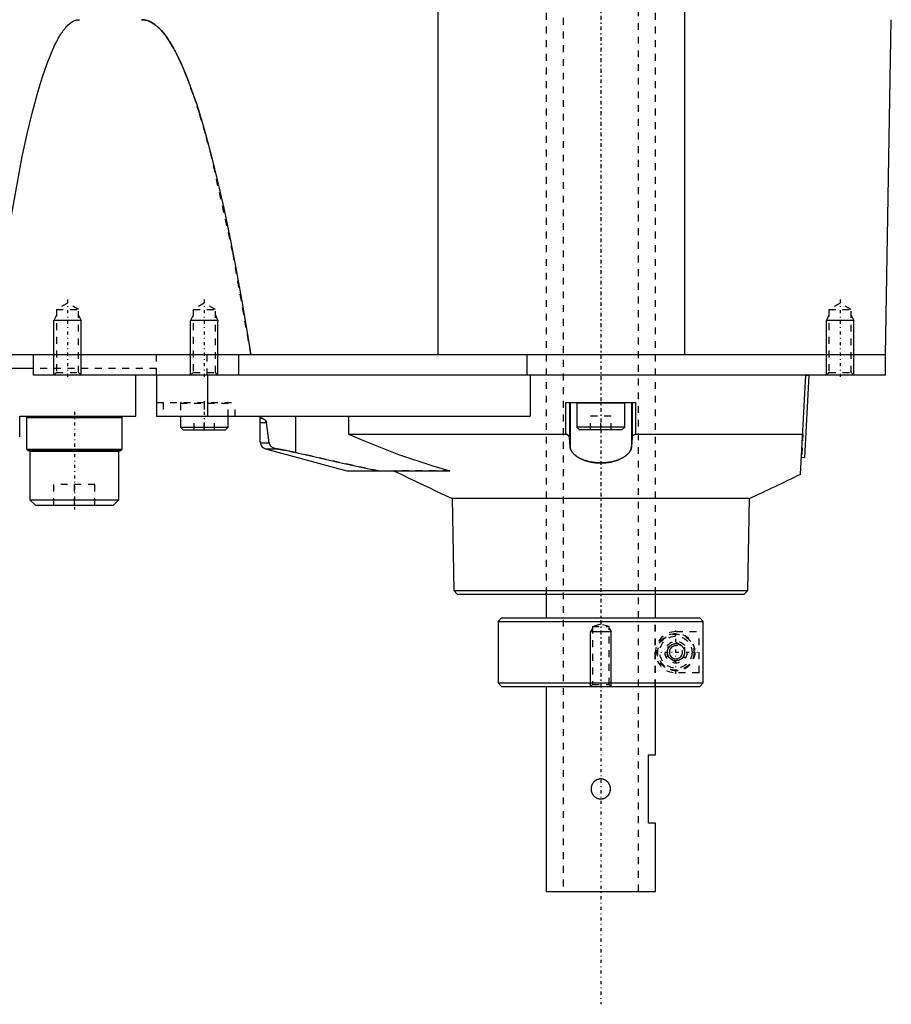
# Model space of a CAD drawing. Extents: x -140 to 392, y -58 to 428.
# Tile 5 of 7: x 265 to 392, y -58 to 85. Entities that reach past the tile are written whole.
import ezdxf

# ---------------------------------------------------------------- set-up
doc = ezdxf.new("R2010")
doc.units = 0
doc.linetypes.add('CENTER', pattern=[1.5, 0.45, -0.5, 0.05, -0.5])
doc.linetypes.add('DASHED', pattern=[2, 1, -1])
for name, color, linetype in [('AM_0', 7, 'CONTINUOUS'), ('AM_10', 7, 'CONTINUOUS'), ('AM_3', 7, 'DASHED'), ('AM_7', 7, 'CENTER')]:
    doc.layers.add(name, color=color, linetype=linetype)

msp = doc.modelspace()

# ---------------------------------------------------------------- linework, layer by layer
at = {"layer": 'AM_0', "color": 7, "linetype": 'CONTINUOUS'}
for p, q in [((326.23, 36.5), (326.23, 207.93)), ((362.3, 36.5), (362.3, 177.66)), ((391.64, 36.5), (392.5, 85.5)), ((391.64, 36.5), (169, 36.5)), ((267, 33.5), (267, 36.5)), ((297, 36.5), (297, 33.5)), ((339.22, 33.5), (339.22, 36.5)), ((391.64, 33.5), (391.64, 36.5)), ((267, 34.5), (263.7, 34.5)), ((391.64, 33.5), (267, 33.5)), ((282, 27.5), (282, 33.5)), ((285, 33.5), (285, 27.5)), ((292.45, 33.5), (292.45, 27.5)), ((339.65, 33.5), (339.65, 27.5)), ((379.24, 19.05), (380, 33.5)), ((379.87, 21.49), (380.5, 33.47)), ((380, 33.5), (380.5, 33.47)), ((383.01, 33.51), (383, 33.5)), ((344.91, 24.89), (344.91, 29.5)), ((344.91, 29.5), (355.09, 29.5)), ((345.43, 29.5), (345.43, 24.4)), ((345.5, 29.5), (345.5, 23.07)), ((346.5, 29.4), (346.5, 25.9)), ((353.5, 29.4), (346.5, 29.4)), ((353.5, 25.9), (353.5, 29.4)), ((354.5, 29.5), (354.5, 23.07)), ((354.57, 29.5), (354.57, 24.4)), ((355.09, 29.5), (355.09, 24.89)), ((265, 24.5), (265, 27.5)), ((265, 27.5), (282, 27.5)), ((266.2, 27.5), (266, 27.3)), ((280, 27.3), (279.8, 27.5)), ((285, 27.5), (339.65, 27.5)), ((288.5, 27.5), (288.5, 25.9)), ((295.5, 25.9), (295.5, 27.5)), ((300.19, 23.77), (300.19, 27.5)), ((305.34, 27.5), (305.34, 22.2)), ((313.1, 27.5), (313.1, 24.89)), ((266, 27.3), (266, 22.7)), ((266, 27.3), (280, 27.3)), ((280, 22.7), (280, 27.3)), ((300.19, 26.57), (301.1, 26.57)), ((301.47, 23.63), (301.1, 26.57)), ((288.5, 25.9), (288.9, 25.5)), ((288.5, 25.9), (295.5, 25.9)), ((288.9, 25.5), (295.1, 25.5)), ((295.1, 25.5), (295.5, 25.9)), ((313.1, 24.89), (344.91, 24.89)), ((346.5, 25.9), (346.9, 25.5)), ((353.5, 25.9), (346.5, 25.9)), ((353.1, 25.5), (346.9, 25.5)), ((353.1, 25.5), (353.5, 25.9)), ((355.09, 24.89), (379.55, 24.89)), ((300.19, 23.77), (300.2, 23.63)), ((300.2, 23.63), (301.47, 23.63)), ((345.5, 23.07), (345.43, 24.4)), ((354.57, 24.4), (354.5, 23.07)), ((266, 22.7), (266.2, 22.5)), ((266, 22.7), (280, 22.7)), ((266.2, 22.5), (279.8, 22.5)), ((266.6, 22.5), (266.5, 22.4)), ((266.5, 22.4), (266.5, 15.3)), ((266.5, 22.4), (279.5, 22.4)), ((279.5, 22.4), (279.4, 22.5)), ((279.5, 15.3), (279.5, 22.4)), ((279.8, 22.5), (280, 22.7)), ((300.94, 22.73), (312.87, 19.54)), ((300.94, 22.73), (302.63, 22.73)), ((379.37, 21.52), (379.87, 21.49)), ((312.87, 19.54), (313.13, 19.5)), ((312.87, 19.54), (317.5, 19.54)), ((313.13, 19.5), (327.92, 19.5)), ((317.5, 19.54), (317.83, 19.5)), ((266.5, 15.3), (267.3, 14.5)), ((266.5, 15.3), (279.5, 15.3)), ((267.3, 14.5), (278.7, 14.5)), ((278.7, 14.5), (279.5, 15.3)), ((328.26, 15.5), (328.49, 2)), ((328.26, 15.5), (371.74, 15.5)), ((371.51, 2), (371.74, 15.5)), ((328.49, 2), (329, 1.5)), ((328.49, 2), (371.51, 2)), ((329, 1.5), (371, 1.5)), ((342, 1.5), (342, -2)), ((358, -2), (358, 1.5)), ((371, 1.5), (371.51, 2)), ((335.5, -2), (335, -2.5)), ((335, -2.5), (335, -11.5)), ((335, -2.5), (364.98, -2.5)), ((335.5, -2), (364.48, -2)), ((364.98, -2.5), (364.48, -2)), ((364.98, -11.5), (364.98, -2.5)), ((335, -11.5), (335.5, -12)), ((335, -11.5), (364.98, -11.5)), ((364.48, -12), (364.98, -11.5)), ((335.5, -12), (364.48, -12)), ((342, -12), (342, -42)), ((358, -22), (358, -12)), ((357, -22), (358, -22)), ((357, -32), (357, -22)), ((358, -32), (357, -32)), ((358, -42), (358, -32)), ((342, -42), (358, -42))]:
    msp.add_line(p, q, dxfattribs=at)
for points in [[(262.85, 51.46, 0), (265.38, 65.48, 0), (266.11, 68.81, 0), (266.83, 71.84, 0), (267.2, 73.24, 0), (267.56, 74.56, 0), (268.28, 76.98, 0), (269.01, 79.1, 0), (269.73, 80.92, 0), (270.16, 81.84, 0), (270.28, 82.08, 0), (270.4, 82.32, 0), (270.46, 82.43, 0), (270.52, 82.55, 0), (270.64, 82.76, 0), (270.76, 82.97, 0), (270.88, 83.18, 0), (271.01, 83.37, 0), (271.13, 83.56, 0), (271.19, 83.64, 0), (271.25, 83.73, 0), (271.37, 83.9, 0), (271.49, 84.06, 0), (271.55, 84.14, 0), (271.61, 84.21, 0), (271.73, 84.35, 0), (271.85, 84.49, 0), (271.91, 84.55, 0), (271.97, 84.62, 0), (272.1, 84.73, 0), (272.22, 84.84, 0), (272.34, 84.94, 0), (272.46, 85.04, 0), (272.58, 85.12, 0), (272.64, 85.16, 0), (272.7, 85.2, 0), (272.82, 85.26, 0), (272.94, 85.32, 0), (273.06, 85.37, 0), (273.19, 85.41, 0), (273.31, 85.45, 0), (273.37, 85.46, 0), (273.43, 85.47, 0), (273.55, 85.49, 0), (273.67, 85.5, 0), (273.73, 85.5, 0)], [(282.83, 85.5, 0), (282.9, 85.5, 0), (283.05, 85.49, 0), (283.2, 85.47, 0), (283.28, 85.46, 0), (283.35, 85.45, 0), (283.5, 85.41, 0), (283.65, 85.37, 0), (283.79, 85.32, 0), (283.94, 85.26, 0), (284.09, 85.2, 0), (284.17, 85.16, 0), (284.24, 85.12, 0), (284.39, 85.04, 0), (284.54, 84.94, 0), (284.68, 84.84, 0), (284.83, 84.73, 0), (284.98, 84.62, 0), (285.06, 84.55, 0), (285.13, 84.49, 0), (285.28, 84.36, 0), (285.43, 84.21, 0), (285.5, 84.14, 0), (285.58, 84.06, 0), (285.72, 83.9, 0), (285.87, 83.73, 0), (285.95, 83.65, 0), (286.02, 83.56, 0), (286.17, 83.37, 0), (286.32, 83.18, 0), (286.47, 82.98, 0), (286.61, 82.77, 0), (286.76, 82.55, 0), (286.84, 82.43, 0), (286.91, 82.32, 0), (287.06, 82.08, 0), (287.21, 81.84, 0), (287.36, 81.59, 0), (287.5, 81.33, 0), (287.65, 81.06, 0), (287.73, 80.92, 0), (287.8, 80.78, 0), (287.95, 80.5, 0), (288.1, 80.2, 0), (288.62, 79.11, 0), (289.51, 76.99, 0), (290.39, 74.57, 0), (290.84, 73.24, 0), (291.28, 71.84, 0), (292.17, 68.82, 0), (293.06, 65.49, 0), (293.95, 61.86, 0), (294.84, 57.93, 0), (295.72, 53.69, 0), (296.17, 51.46, 0), (296.61, 49.16, 0), (297.5, 44.32, 0), (298.38, 39.18, 0), (298.83, 36.5, 0)], [(300.19, 27.11, 0), (300.19, 27.13, 0), (300.2, 27.16, 0), (300.21, 27.19, 0), (300.22, 27.2, 0), (300.23, 27.2, 0), (300.26, 27.21, 0), (300.3, 27.22, 0), (300.34, 27.22, 0), (300.39, 27.21, 0), (300.44, 27.2, 0), (300.47, 27.19, 0), (300.5, 27.18, 0), (300.57, 27.16, 0), (300.65, 27.12, 0), (300.72, 27.08, 0), (300.8, 27.03, 0), (300.84, 27, 0), (300.85, 26.99, 0), (300.87, 26.98, 0), (300.87, 26.97, 0), (300.88, 26.97, 0), (300.89, 26.96, 0), (300.9, 26.94, 0), (300.9, 26.94, 0), (300.91, 26.93, 0), (300.92, 26.92, 0), (300.93, 26.91, 0), (300.94, 26.91, 0), (300.94, 26.9, 0), (300.95, 26.89, 0), (300.96, 26.87, 0), (300.98, 26.86, 0), (300.99, 26.84, 0), (301, 26.82, 0), (301.01, 26.81, 0), (301.01, 26.8, 0), (301.03, 26.78, 0), (301.04, 26.76, 0), (301.05, 26.73, 0), (301.06, 26.72, 0), (301.06, 26.72, 0), (301.06, 26.71, 0), (301.06, 26.71, 0), (301.06, 26.71, 0), (301.06, 26.7, 0), (301.07, 26.7, 0), (301.07, 26.69, 0), (301.07, 26.69, 0), (301.07, 26.68, 0), (301.07, 26.68, 0), (301.07, 26.68, 0), (301.07, 26.67, 0), (301.08, 26.67, 0), (301.08, 26.67, 0), (301.08, 26.66, 0), (301.08, 26.66, 0), (301.08, 26.65, 0), (301.08, 26.65, 0), (301.08, 26.65, 0), (301.08, 26.64, 0), (301.09, 26.64, 0), (301.09, 26.63, 0), (301.09, 26.63, 0), (301.09, 26.62, 0), (301.09, 26.62, 0), (301.09, 26.62, 0), (301.09, 26.61, 0), (301.09, 26.61, 0), (301.09, 26.6, 0), (301.09, 26.6, 0), (301.1, 26.59, 0), (301.1, 26.59, 0), (301.1, 26.58, 0), (301.1, 26.58, 0), (301.1, 26.57, 0), (301.1, 26.57, 0)], [(313.1, 24.89, 0), (315.52, 23.86, 0), (320.43, 21.93, 0), (325.41, 20.24, 0), (327.92, 19.5, 0)], [(345.43, 24.4, 0), (345.43, 24.42, 0), (345.42, 24.45, 0), (345.42, 24.48, 0), (345.41, 24.49, 0), (345.4, 24.51, 0), (345.39, 24.54, 0), (345.37, 24.57, 0), (345.35, 24.6, 0), (345.33, 24.63, 0), (345.3, 24.66, 0), (345.29, 24.67, 0), (345.27, 24.69, 0), (345.24, 24.71, 0), (345.2, 24.74, 0), (345.17, 24.77, 0), (345.13, 24.79, 0), (345.08, 24.82, 0), (345.06, 24.83, 0), (345.03, 24.84, 0), (344.99, 24.86, 0), (344.93, 24.88, 0), (344.91, 24.89, 0)], [(355.09, 24.89, 0), (355.07, 24.88, 0), (355.01, 24.86, 0), (354.97, 24.84, 0), (354.94, 24.83, 0), (354.92, 24.82, 0), (354.88, 24.79, 0), (354.83, 24.77, 0), (354.8, 24.74, 0), (354.76, 24.71, 0), (354.73, 24.69, 0), (354.71, 24.67, 0), (354.7, 24.66, 0), (354.67, 24.63, 0), (354.65, 24.6, 0), (354.63, 24.57, 0), (354.61, 24.54, 0), (354.6, 24.51, 0), (354.59, 24.49, 0), (354.58, 24.48, 0), (354.58, 24.45, 0), (354.57, 24.42, 0), (354.57, 24.4, 0)], [(301.47, 23.63, 0), (301.47, 23.62, 0), (301.47, 23.61, 0), (301.47, 23.59, 0), (301.47, 23.59, 0), (301.47, 23.58, 0), (301.48, 23.56, 0), (301.48, 23.55, 0), (301.48, 23.54, 0), (301.49, 23.52, 0), (301.49, 23.51, 0), (301.49, 23.5, 0), (301.5, 23.5, 0), (301.5, 23.49, 0), (301.51, 23.47, 0), (301.51, 23.46, 0), (301.52, 23.45, 0), (301.52, 23.44, 0), (301.52, 23.43, 0), (301.53, 23.43, 0), (301.53, 23.41, 0), (301.54, 23.4, 0), (301.54, 23.4, 0), (301.54, 23.39, 0), (301.55, 23.38, 0), (301.56, 23.37, 0), (301.56, 23.37, 0), (301.56, 23.36, 0), (301.57, 23.35, 0), (301.57, 23.34, 0), (301.58, 23.33, 0), (301.59, 23.32, 0), (301.59, 23.31, 0), (301.6, 23.31, 0), (301.6, 23.3, 0), (301.61, 23.29, 0), (301.61, 23.28, 0), (301.64, 23.25, 0), (301.69, 23.2, 0), (301.75, 23.14, 0), (301.8, 23.09, 0), (301.84, 23.07, 0), (301.87, 23.04, 0), (301.94, 23, 0), (302.02, 22.95, 0), (302.1, 22.91, 0), (302.18, 22.87, 0), (302.28, 22.83, 0), (302.32, 22.81, 0), (302.37, 22.8, 0), (302.47, 22.77, 0), (302.58, 22.74, 0), (302.63, 22.73, 0)], [(354.5, 23.07, 0), (354.5, 23.03, 0), (354.49, 22.97, 0), (354.48, 22.91, 0), (354.47, 22.87, 0), (354.47, 22.84, 0), (354.45, 22.78, 0), (354.43, 22.71, 0), (354.41, 22.65, 0), (354.38, 22.59, 0), (354.35, 22.52, 0), (354.33, 22.49, 0), (354.32, 22.46, 0), (354.28, 22.4, 0), (354.24, 22.33, 0), (354.2, 22.27, 0), (354.15, 22.21, 0), (354.1, 22.15, 0), (354.08, 22.12, 0), (354.05, 22.09, 0), (353.99, 22.03, 0), (353.94, 21.97, 0), (353.91, 21.94, 0), (353.87, 21.91, 0), (353.81, 21.85, 0), (353.74, 21.79, 0), (353.71, 21.77, 0), (353.67, 21.74, 0), (353.6, 21.68, 0), (353.52, 21.63, 0), (353.44, 21.57, 0), (353.35, 21.52, 0), (353.27, 21.47, 0), (353.22, 21.44, 0), (353.18, 21.42, 0), (353.09, 21.37, 0), (352.99, 21.32, 0), (352.9, 21.27, 0), (352.79, 21.22, 0), (352.69, 21.18, 0), (352.64, 21.16, 0), (352.59, 21.14, 0), (352.48, 21.09, 0), (352.37, 21.05, 0), (352.25, 21.02, 0), (352.14, 20.98, 0), (352.02, 20.95, 0), (351.96, 20.93, 0), (351.9, 20.91, 0), (351.78, 20.88, 0), (351.66, 20.85, 0), (351.53, 20.83, 0), (351.4, 20.8, 0), (351.28, 20.78, 0), (351.21, 20.77, 0), (351.15, 20.76, 0), (351.01, 20.74, 0), (350.88, 20.72, 0), (350.75, 20.71, 0), (350.61, 20.7, 0), (350.48, 20.69, 0), (350.41, 20.68, 0), (350.34, 20.68, 0), (350.21, 20.67, 0), (350.07, 20.67, 0), (350, 20.67, 0), (349.93, 20.67, 0), (349.8, 20.67, 0), (349.66, 20.68, 0), (349.59, 20.68, 0), (349.52, 20.69, 0), (349.39, 20.7, 0), (349.25, 20.71, 0), (349.12, 20.72, 0), (348.99, 20.74, 0), (348.85, 20.76, 0), (348.79, 20.77, 0), (348.72, 20.78, 0), (348.6, 20.8, 0), (348.47, 20.82, 0), (348.34, 20.85, 0), (348.22, 20.88, 0), (348.1, 20.91, 0), (348.04, 20.93, 0), (347.98, 20.95, 0), (347.86, 20.98, 0), (347.75, 21.02, 0), (347.63, 21.05, 0), (347.52, 21.09, 0), (347.41, 21.14, 0), (347.36, 21.16, 0), (347.31, 21.18, 0), (347.21, 21.22, 0), (347.11, 21.27, 0), (347.01, 21.32, 0), (346.91, 21.37, 0), (346.82, 21.42, 0), (346.78, 21.44, 0), (346.73, 21.47, 0), (346.65, 21.52, 0), (346.56, 21.57, 0), (346.48, 21.63, 0), (346.4, 21.68, 0), (346.33, 21.74, 0), (346.29, 21.77, 0), (346.26, 21.79, 0), (346.19, 21.85, 0), (346.13, 21.91, 0), (346.09, 21.94, 0), (346.06, 21.97, 0), (346.01, 22.03, 0), (345.95, 22.09, 0), (345.92, 22.12, 0), (345.9, 22.15, 0), (345.85, 22.21, 0), (345.8, 22.27, 0), (345.76, 22.33, 0), (345.72, 22.4, 0), (345.68, 22.46, 0), (345.67, 22.49, 0), (345.65, 22.52, 0), (345.62, 22.59, 0), (345.59, 22.65, 0), (345.57, 22.71, 0), (345.55, 22.78, 0), (345.53, 22.84, 0), (345.53, 22.87, 0), (345.52, 22.91, 0), (345.51, 22.97, 0), (345.5, 23.03, 0), (345.5, 23.07, 0)], [(305.34, 22.2, 0), (305.26, 22.22, 0), (305.09, 22.26, 0), (304.93, 22.29, 0), (304.85, 22.31, 0), (304.77, 22.32, 0), (304.61, 22.35, 0), (304.45, 22.39, 0), (304.3, 22.42, 0), (304.14, 22.45, 0), (303.99, 22.48, 0), (303.91, 22.49, 0), (303.83, 22.51, 0), (303.69, 22.54, 0), (303.54, 22.57, 0), (303.39, 22.59, 0), (303.25, 22.62, 0), (303.11, 22.65, 0), (303.04, 22.66, 0), (302.97, 22.67, 0), (302.83, 22.7, 0), (302.7, 22.72, 0), (302.63, 22.73, 0)], [(305.34, 22.2, 0), (307.57, 21.69, 0), (311.77, 20.75, 0), (315.65, 19.91, 0), (317.5, 19.54, 0)], [(362.25, -7, 0), (362.25, -7.01, 0), (362.25, -7.02, 0), (362.25, -7.04, 0), (362.25, -7.04, 0), (362.25, -7.05, 0), (362.25, -7.07, 0), (362.25, -7.08, 0), (362.25, -7.09, 0), (362.25, -7.11, 0), (362.24, -7.12, 0), (362.24, -7.13, 0), (362.24, -7.14, 0), (362.24, -7.15, 0), (362.24, -7.17, 0), (362.24, -7.18, 0), (362.23, -7.2, 0), (362.23, -7.21, 0), (362.23, -7.22, 0), (362.23, -7.22, 0), (362.23, -7.24, 0), (362.22, -7.25, 0), (362.22, -7.26, 0), (362.22, -7.27, 0), (362.22, -7.28, 0), (362.22, -7.29, 0), (362.21, -7.3, 0), (362.21, -7.31, 0), (362.21, -7.32, 0), (362.2, -7.33, 0), (362.2, -7.35, 0), (362.2, -7.36, 0), (362.19, -7.37, 0), (362.19, -7.38, 0), (362.19, -7.39, 0), (362.18, -7.4, 0), (362.18, -7.41, 0), (362.18, -7.43, 0), (362.17, -7.44, 0), (362.17, -7.45, 0), (362.16, -7.46, 0), (362.16, -7.46, 0), (362.16, -7.48, 0), (362.15, -7.49, 0), (362.14, -7.5, 0), (362.14, -7.51, 0), (362.13, -7.53, 0), (362.13, -7.53, 0), (362.13, -7.54, 0), (362.12, -7.55, 0), (362.12, -7.56, 0), (362.11, -7.57, 0), (362.1, -7.58, 0), (362.1, -7.6, 0), (362.1, -7.6, 0), (362.09, -7.61, 0), (362.09, -7.62, 0), (362.08, -7.63, 0), (362.06, -7.67, 0), (362.04, -7.7, 0), (362.02, -7.73, 0), (361.97, -7.78, 0), (361.93, -7.83, 0), (361.89, -7.88, 0), (361.84, -7.93, 0), (361.79, -7.97, 0), (361.76, -7.99, 0), (361.74, -8.01, 0), (361.68, -8.05, 0), (361.63, -8.08, 0), (361.6, -8.1, 0), (361.57, -8.11, 0), (361.51, -8.14, 0), (361.46, -8.16, 0), (361.43, -8.17, 0), (361.4, -8.19, 0), (361.34, -8.2, 0), (361.28, -8.22, 0), (361.22, -8.23, 0), (361.15, -8.24, 0), (361.09, -8.25, 0), (361.06, -8.25, 0), (361.03, -8.25, 0), (360.97, -8.25, 0), (360.91, -8.25, 0), (360.85, -8.24, 0), (360.79, -8.23, 0), (360.72, -8.22, 0), (360.69, -8.21, 0), (360.66, -8.2, 0), (360.59, -8.18, 0), (360.53, -8.16, 0), (360.47, -8.13, 0), (360.4, -8.1, 0), (360.34, -8.06, 0), (360.31, -8.04, 0), (360.28, -8.02, 0), (360.22, -7.98, 0), (360.17, -7.93, 0), (360.11, -7.88, 0), (360.06, -7.83, 0), (360.01, -7.77, 0), (359.99, -7.73, 0), (359.98, -7.73, 0), (359.98, -7.72, 0), (359.97, -7.71, 0), (359.97, -7.7, 0), (359.96, -7.7, 0), (359.95, -7.68, 0), (359.95, -7.67, 0), (359.94, -7.66, 0), (359.93, -7.65, 0), (359.92, -7.64, 0), (359.92, -7.63, 0), (359.92, -7.62, 0), (359.91, -7.61, 0), (359.9, -7.6, 0), (359.9, -7.59, 0), (359.89, -7.58, 0), (359.88, -7.56, 0), (359.88, -7.56, 0), (359.88, -7.55, 0), (359.87, -7.54, 0), (359.86, -7.52, 0), (359.86, -7.51, 0), (359.85, -7.5, 0), (359.85, -7.48, 0), (359.84, -7.48, 0), (359.84, -7.47, 0), (359.84, -7.46, 0), (359.83, -7.44, 0), (359.83, -7.43, 0), (359.82, -7.42, 0), (359.82, -7.4, 0), (359.81, -7.39, 0), (359.81, -7.39, 0), (359.81, -7.37, 0), (359.8, -7.36, 0), (359.8, -7.34, 0), (359.79, -7.33, 0), (359.79, -7.32, 0), (359.79, -7.31, 0), (359.79, -7.3, 0), (359.78, -7.29, 0), (359.78, -7.27, 0), (359.78, -7.27, 0), (359.78, -7.26, 0), (359.77, -7.24, 0), (359.77, -7.23, 0), (359.77, -7.22, 0), (359.77, -7.21, 0), (359.77, -7.2, 0), (359.76, -7.18, 0), (359.76, -7.17, 0), (359.76, -7.15, 0), (359.76, -7.14, 0), (359.76, -7.13, 0), (359.76, -7.13, 0), (359.75, -7.11, 0), (359.75, -7.1, 0), (359.75, -7.08, 0), (359.75, -7.07, 0), (359.75, -7.05, 0), (359.75, -7.04, 0), (359.75, -7.04, 0), (359.75, -7.02, 0), (359.75, -7.01, 0), (359.75, -7, 0), (359.75, -6.99, 0), (359.75, -6.98, 0), (359.75, -6.96, 0), (359.75, -6.96, 0), (359.75, -6.95, 0), (359.75, -6.93, 0), (359.75, -6.92, 0), (359.75, -6.9, 0), (359.75, -6.89, 0), (359.76, -6.87, 0), (359.76, -6.87, 0), (359.76, -6.86, 0), (359.76, -6.85, 0), (359.76, -6.83, 0), (359.76, -6.82, 0), (359.77, -6.8, 0), (359.77, -6.79, 0), (359.77, -6.78, 0), (359.77, -6.77, 0), (359.77, -6.76, 0), (359.78, -6.74, 0), (359.78, -6.73, 0), (359.78, -6.73, 0), (359.78, -6.71, 0), (359.79, -6.7, 0), (359.79, -6.69, 0), (359.79, -6.68, 0), (359.79, -6.67, 0), (359.8, -6.66, 0), (359.8, -6.64, 0), (359.81, -6.63, 0), (359.81, -6.61, 0), (359.81, -6.61, 0), (359.82, -6.6, 0), (359.82, -6.58, 0), (359.83, -6.57, 0), (359.83, -6.56, 0), (359.84, -6.54, 0), (359.84, -6.53, 0), (359.84, -6.52, 0), (359.85, -6.52, 0), (359.85, -6.5, 0), (359.86, -6.49, 0), (359.86, -6.48, 0), (359.87, -6.46, 0), (359.88, -6.45, 0), (359.88, -6.44, 0), (359.88, -6.44, 0), (359.89, -6.42, 0), (359.9, -6.41, 0), (359.9, -6.4, 0), (359.91, -6.39, 0), (359.92, -6.38, 0), (359.92, -6.37, 0), (359.92, -6.36, 0), (359.93, -6.35, 0), (359.94, -6.34, 0), (359.95, -6.33, 0), (359.95, -6.32, 0), (359.96, -6.3, 0), (359.97, -6.3, 0), (359.97, -6.29, 0), (359.98, -6.28, 0), (359.98, -6.27, 0), (359.99, -6.27, 0), (360.01, -6.23, 0), (360.06, -6.17, 0), (360.11, -6.12, 0), (360.17, -6.07, 0), (360.22, -6.02, 0), (360.28, -5.98, 0), (360.31, -5.96, 0), (360.34, -5.94, 0), (360.4, -5.9, 0), (360.47, -5.87, 0), (360.53, -5.84, 0), (360.59, -5.82, 0), (360.66, -5.8, 0), (360.69, -5.79, 0), (360.72, -5.78, 0), (360.79, -5.77, 0), (360.85, -5.76, 0), (360.91, -5.75, 0), (360.97, -5.75, 0), (361.03, -5.75, 0), (361.06, -5.75, 0), (361.09, -5.75, 0), (361.15, -5.76, 0), (361.22, -5.77, 0), (361.28, -5.78, 0), (361.34, -5.8, 0), (361.4, -5.81, 0), (361.43, -5.83, 0), (361.46, -5.84, 0), (361.51, -5.86, 0), (361.57, -5.89, 0), (361.6, -5.9, 0), (361.63, -5.92, 0), (361.68, -5.95, 0), (361.74, -5.99, 0), (361.76, -6.01, 0), (361.79, -6.03, 0), (361.84, -6.07, 0), (361.89, -6.12, 0), (361.93, -6.17, 0), (361.97, -6.22, 0), (362.02, -6.27, 0), (362.04, -6.3, 0), (362.06, -6.33, 0), (362.08, -6.37, 0), (362.09, -6.38, 0), (362.09, -6.39, 0), (362.1, -6.4, 0), (362.1, -6.4, 0), (362.1, -6.42, 0), (362.11, -6.43, 0), (362.12, -6.44, 0), (362.12, -6.45, 0), (362.13, -6.46, 0), (362.13, -6.47, 0), (362.13, -6.47, 0), (362.14, -6.49, 0), (362.14, -6.5, 0), (362.15, -6.51, 0), (362.16, -6.52, 0), (362.16, -6.54, 0), (362.16, -6.54, 0), (362.17, -6.55, 0), (362.17, -6.56, 0), (362.18, -6.57, 0), (362.18, -6.59, 0), (362.18, -6.6, 0), (362.19, -6.61, 0), (362.19, -6.62, 0), (362.19, -6.63, 0), (362.2, -6.64, 0), (362.2, -6.65, 0), (362.2, -6.67, 0), (362.21, -6.68, 0), (362.21, -6.69, 0), (362.21, -6.7, 0), (362.22, -6.71, 0), (362.22, -6.72, 0), (362.22, -6.73, 0), (362.22, -6.74, 0), (362.22, -6.75, 0), (362.23, -6.76, 0), (362.23, -6.78, 0), (362.23, -6.78, 0), (362.23, -6.79, 0), (362.23, -6.8, 0), (362.24, -6.82, 0), (362.24, -6.83, 0), (362.24, -6.85, 0), (362.24, -6.86, 0), (362.24, -6.87, 0), (362.24, -6.88, 0), (362.25, -6.89, 0), (362.25, -6.91, 0), (362.25, -6.92, 0), (362.25, -6.93, 0), (362.25, -6.95, 0), (362.25, -6.96, 0), (362.25, -6.96, 0), (362.25, -6.98, 0), (362.25, -6.99, 0), (362.25, -7, 0)], [(350, -28.5, 0), (349.98, -28.5, 0), (349.94, -28.5, 0), (349.9, -28.5, 0), (349.88, -28.49, 0), (349.86, -28.49, 0), (349.82, -28.49, 0), (349.78, -28.48, 0), (349.73, -28.47, 0), (349.69, -28.46, 0), (349.65, -28.45, 0), (349.63, -28.45, 0), (349.61, -28.44, 0), (349.57, -28.43, 0), (349.53, -28.41, 0), (349.49, -28.4, 0), (349.46, -28.38, 0), (349.42, -28.36, 0), (349.4, -28.35, 0), (349.38, -28.34, 0), (349.34, -28.32, 0), (349.31, -28.3, 0), (349.29, -28.28, 0), (349.27, -28.27, 0), (349.24, -28.25, 0), (349.2, -28.22, 0), (349.19, -28.21, 0), (349.17, -28.2, 0), (349.14, -28.17, 0), (349.11, -28.14, 0), (349.08, -28.11, 0), (349.05, -28.09, 0), (349.02, -28.06, 0), (349.01, -28.04, 0), (348.99, -28.03, 0), (348.97, -27.99, 0), (348.94, -27.96, 0), (348.92, -27.93, 0), (348.89, -27.9, 0), (348.87, -27.86, 0), (348.86, -27.84, 0), (348.85, -27.83, 0), (348.83, -27.79, 0), (348.81, -27.75, 0), (348.79, -27.71, 0), (348.77, -27.68, 0), (348.75, -27.64, 0), (348.74, -27.62, 0), (348.73, -27.6, 0), (348.72, -27.56, 0), (348.7, -27.52, 0), (348.69, -27.48, 0), (348.68, -27.43, 0), (348.67, -27.39, 0), (348.66, -27.37, 0), (348.66, -27.35, 0), (348.65, -27.31, 0), (348.64, -27.27, 0), (348.64, -27.23, 0), (348.63, -27.18, 0), (348.63, -27.14, 0), (348.62, -27.12, 0), (348.62, -27.1, 0), (348.62, -27.06, 0), (348.62, -27.02, 0), (348.62, -27, 0), (348.62, -26.98, 0), (348.62, -26.94, 0), (348.62, -26.9, 0), (348.62, -26.88, 0), (348.63, -26.86, 0), (348.63, -26.82, 0), (348.64, -26.77, 0), (348.64, -26.73, 0), (348.65, -26.69, 0), (348.66, -26.65, 0), (348.66, -26.63, 0), (348.67, -26.61, 0), (348.68, -26.57, 0), (348.69, -26.52, 0), (348.7, -26.48, 0), (348.72, -26.44, 0), (348.73, -26.4, 0), (348.74, -26.38, 0), (348.75, -26.36, 0), (348.77, -26.32, 0), (348.79, -26.29, 0), (348.81, -26.25, 0), (348.83, -26.21, 0), (348.85, -26.17, 0), (348.86, -26.16, 0), (348.87, -26.14, 0), (348.89, -26.1, 0), (348.92, -26.07, 0), (348.94, -26.04, 0), (348.97, -26.01, 0), (348.99, -25.97, 0), (349.01, -25.96, 0), (349.02, -25.94, 0), (349.05, -25.91, 0), (349.08, -25.89, 0), (349.11, -25.86, 0), (349.14, -25.83, 0), (349.17, -25.8, 0), (349.19, -25.79, 0), (349.2, -25.78, 0), (349.24, -25.75, 0), (349.27, -25.73, 0), (349.29, -25.72, 0), (349.31, -25.7, 0), (349.34, -25.68, 0), (349.38, -25.66, 0), (349.4, -25.65, 0), (349.42, -25.64, 0), (349.46, -25.62, 0), (349.49, -25.61, 0), (349.53, -25.59, 0), (349.57, -25.57, 0), (349.61, -25.56, 0), (349.63, -25.55, 0), (349.65, -25.55, 0), (349.69, -25.54, 0), (349.73, -25.53, 0), (349.78, -25.52, 0), (349.82, -25.51, 0), (349.86, -25.51, 0), (349.88, -25.51, 0), (349.9, -25.5, 0), (349.94, -25.5, 0), (349.98, -25.5, 0), (350, -25.5, 0)], [(350, -25.5, 0), (350.02, -25.5, 0), (350.06, -25.5, 0), (350.1, -25.5, 0), (350.12, -25.51, 0), (350.14, -25.51, 0), (350.18, -25.51, 0), (350.22, -25.52, 0), (350.27, -25.53, 0), (350.31, -25.54, 0), (350.35, -25.55, 0), (350.37, -25.55, 0), (350.39, -25.56, 0), (350.43, -25.57, 0), (350.47, -25.59, 0), (350.51, -25.61, 0), (350.54, -25.62, 0), (350.58, -25.64, 0), (350.6, -25.65, 0), (350.62, -25.66, 0), (350.66, -25.68, 0), (350.69, -25.7, 0), (350.71, -25.72, 0), (350.73, -25.73, 0), (350.76, -25.75, 0), (350.8, -25.78, 0), (350.81, -25.79, 0), (350.83, -25.8, 0), (350.86, -25.83, 0), (350.89, -25.86, 0), (350.92, -25.89, 0), (350.95, -25.91, 0), (350.98, -25.94, 0), (350.99, -25.96, 0), (351.01, -25.97, 0), (351.03, -26.01, 0), (351.06, -26.04, 0), (351.08, -26.07, 0), (351.11, -26.1, 0), (351.13, -26.14, 0), (351.14, -26.16, 0), (351.15, -26.17, 0), (351.17, -26.21, 0), (351.19, -26.25, 0), (351.21, -26.29, 0), (351.23, -26.32, 0), (351.25, -26.36, 0), (351.26, -26.38, 0), (351.27, -26.4, 0), (351.28, -26.44, 0), (351.3, -26.48, 0), (351.31, -26.52, 0), (351.32, -26.57, 0), (351.33, -26.61, 0), (351.34, -26.63, 0), (351.34, -26.65, 0), (351.35, -26.69, 0), (351.36, -26.73, 0), (351.36, -26.77, 0), (351.37, -26.82, 0), (351.37, -26.86, 0), (351.38, -26.88, 0), (351.38, -26.9, 0), (351.38, -26.94, 0), (351.38, -26.98, 0), (351.38, -27, 0), (351.38, -27.02, 0), (351.38, -27.06, 0), (351.38, -27.1, 0), (351.38, -27.12, 0), (351.37, -27.14, 0), (351.37, -27.19, 0), (351.36, -27.23, 0), (351.36, -27.27, 0), (351.35, -27.31, 0), (351.34, -27.35, 0), (351.34, -27.37, 0), (351.33, -27.39, 0), (351.32, -27.44, 0), (351.31, -27.48, 0), (351.29, -27.52, 0), (351.28, -27.56, 0), (351.27, -27.6, 0), (351.26, -27.62, 0), (351.25, -27.64, 0), (351.23, -27.68, 0), (351.21, -27.72, 0), (351.19, -27.75, 0), (351.17, -27.79, 0), (351.15, -27.83, 0), (351.14, -27.84, 0), (351.13, -27.86, 0), (351.11, -27.9, 0), (351.08, -27.93, 0), (351.06, -27.96, 0), (351.03, -28, 0), (351.01, -28.03, 0), (350.99, -28.04, 0), (350.98, -28.06, 0), (350.95, -28.09, 0), (350.92, -28.11, 0), (350.89, -28.14, 0), (350.86, -28.17, 0), (350.83, -28.2, 0), (350.81, -28.21, 0), (350.8, -28.22, 0), (350.76, -28.25, 0), (350.73, -28.27, 0), (350.71, -28.29, 0), (350.69, -28.3, 0), (350.66, -28.32, 0), (350.62, -28.34, 0), (350.6, -28.35, 0), (350.58, -28.36, 0), (350.54, -28.38, 0), (350.51, -28.4, 0), (350.47, -28.41, 0), (350.43, -28.43, 0), (350.39, -28.44, 0), (350.37, -28.45, 0), (350.35, -28.45, 0), (350.31, -28.46, 0), (350.27, -28.47, 0), (350.22, -28.48, 0), (350.18, -28.49, 0), (350.14, -28.49, 0), (350.12, -28.49, 0), (350.1, -28.5, 0), (350.06, -28.5, 0), (350.02, -28.5, 0), (350, -28.5, 0)]]:
    msp.add_polyline3d(points, dxfattribs=at)
for centre, radius, start, end in [((346.6, 29.4), 0.1, 90, 180), ((353.4, 29.4), 0.1, 0, 90), ((301.2, 23.7), 1, 183.9868, 255), ((455.05, 293.03), 305.13, 243.6961, 245.4452), ((244.95, 293.03), 305.13, 294.5548, 296.1127)]:
    msp.add_arc(centre, radius, start, end, dxfattribs=at)
at = {"layer": 'AM_10', "color": 7, "linetype": 'CONTINUOUS'}
for p, q in [((270.38, 42.3), (270, 41.5)), ((273.62, 42.3), (274, 41.5)), ((290.38, 42.3), (290, 41.5)), ((293.62, 42.3), (294, 41.5)), ((383.38, 42.3), (383, 41.5)), ((386.62, 42.3), (387, 41.5)), ((274, 41.5), (270, 41.5)), ((270, 33.5), (270, 41.5)), ((274, 33.5), (274, 41.5)), ((294, 41.5), (290, 41.5)), ((290, 33.5), (290, 41.5)), ((294, 33.5), (294, 41.5)), ((387, 41.5), (383, 41.5)), ((383, 33.5), (383, 41.5)), ((387, 33.5), (387, 41.5)), ((348.77, -3.53), (348.5, -4)), ((348.5, -12), (348.5, -4)), ((348.5, -4), (351.5, -4)), ((351.23, -3.53), (351.5, -4)), ((351.5, -12), (351.5, -4))]:
    msp.add_line(p, q, dxfattribs=at)
msp.add_arc((361, -7), 0.974, 75, 15, dxfattribs=at)
at = {"layer": 'AM_3', "color": 6, "linetype": 'DASHED'}
for p, q in [((344.5, 287.75), (344.5, -42)), ((355.5, -42), (355.5, 287.75)), ((342, 228.5), (342, 1.5)), ((358, 1.5), (358, 228.5)), ((272, 44.04), (270.38, 43.1)), ((273.62, 43.1), (272, 44.04)), ((292, 44.04), (290.38, 43.1)), ((293.62, 43.1), (292, 44.04)), ((385, 44.04), (383.38, 43.1)), ((386.62, 43.1), (385, 44.04)), ((270.38, 43.1), (270.38, 33.88)), ((270.38, 43.1), (273.62, 43.1)), ((273.62, 33.88), (273.62, 43.1)), ((290.38, 43.1), (290.38, 33.88)), ((290.38, 43.1), (293.62, 43.1)), ((293.62, 33.88), (293.62, 43.1)), ((383.38, 43.1), (383.38, 33.88)), ((383.38, 43.1), (386.62, 43.1)), ((386.62, 33.88), (386.62, 43.1)), ((285, 33.5), (285, 36.5)), ((292.41, 33.5), (292.41, 36.5)), ((285, 34.5), (267, 34.5)), ((270.38, 33.88), (270, 33.5)), ((270.38, 33.88), (273.62, 33.88)), ((274, 33.5), (273.62, 33.88)), ((290.38, 33.88), (290, 33.5)), ((290.38, 33.88), (293.62, 33.88)), ((294, 33.5), (293.62, 33.88)), ((383.38, 33.88), (383.01, 33.51)), ((383.38, 33.88), (386.62, 33.88)), ((387, 33.5), (386.62, 33.88)), ((285, 29.5), (296.54, 29.5)), ((286, 29.5), (286, 27.5)), ((288.5, 29.4), (288.5, 27.5)), ((288.5, 29.4), (295.5, 29.4)), ((291.99, 29.5), (291.99, 27.5)), ((295.5, 27.5), (295.5, 29.4)), ((296.54, 27.5), (296.54, 29.5)), ((290.5, 25.5), (290.5, 27.5)), ((292, 25.5), (292, 27.5)), ((293.5, 25.5), (293.5, 27.5)), ((348.5, 25.5), (348.5, 27.5)), ((351.5, 27.5), (348.5, 27.5)), ((350, 25.5), (350, 27.5)), ((351.5, 25.5), (351.5, 27.5)), ((379.55, 24.89), (379.37, 21.52)), ((302.63, 22.73), (305.34, 22.2)), ((327.92, 19.5), (319.84, 19.5)), ((270, 14.5), (270, 17.5)), ((276, 17.5), (270, 17.5)), ((273, 14.5), (273, 17.5)), ((276, 14.5), (276, 17.5)), ((357.96, -12), (357.96, -2)), ((358, -12), (358, -2)), ((350, -2.92), (348.77, -3.25)), ((348.77, -3.25), (348.77, -11.73)), ((348.77, -3.25), (351.23, -3.25)), ((351.23, -3.25), (350, -2.92)), ((351.23, -11.73), (351.23, -3.25)), ((361, -4), (364.39, -4)), ((364.39, -10), (364.39, -4)), ((359.75, -6.28), (361, -5.56)), ((361, -5.56), (362.25, -6.28)), ((359.75, -7.72), (359.75, -6.28)), ((362.25, -6.28), (362.25, -7.72)), ((361, -8.44), (359.75, -7.72)), ((362.25, -7.72), (361, -8.44)), ((364.39, -10), (361, -10)), ((348.77, -11.73), (348.5, -12)), ((348.77, -11.73), (351.23, -11.73)), ((351.5, -12), (351.23, -11.73))]:
    msp.add_line(p, q, dxfattribs=at)
for points in [[(298.83, 36.5, 0), (296.17, 51.46, 0), (293.06, 65.49, 0), (292.17, 68.82, 0), (291.28, 71.84, 0), (290.84, 73.24, 0), (290.39, 74.57, 0), (289.51, 76.99, 0), (288.62, 79.11, 0), (288.1, 80.2, 0), (287.95, 80.5, 0), (287.8, 80.78, 0), (287.73, 80.92, 0), (287.65, 81.06, 0), (287.5, 81.33, 0), (287.36, 81.59, 0), (287.21, 81.84, 0), (287.06, 82.08, 0), (286.91, 82.32, 0), (286.84, 82.43, 0), (286.76, 82.55, 0), (286.61, 82.77, 0), (286.47, 82.98, 0), (286.32, 83.18, 0), (286.17, 83.37, 0), (286.02, 83.56, 0), (285.95, 83.65, 0), (285.87, 83.73, 0), (285.72, 83.9, 0), (285.58, 84.06, 0), (285.5, 84.14, 0), (285.43, 84.21, 0), (285.28, 84.36, 0), (285.13, 84.49, 0), (285.06, 84.55, 0), (284.98, 84.62, 0), (284.83, 84.73, 0), (284.68, 84.84, 0), (284.54, 84.94, 0), (284.39, 85.04, 0), (284.24, 85.12, 0), (284.17, 85.16, 0), (284.09, 85.2, 0), (283.94, 85.26, 0), (283.79, 85.32, 0), (283.65, 85.37, 0), (283.5, 85.41, 0), (283.35, 85.45, 0), (283.28, 85.46, 0), (283.2, 85.47, 0), (283.05, 85.49, 0), (282.9, 85.5, 0), (282.83, 85.5, 0)], [(301.1, 26.57, 0), (301.1, 26.57, 0), (301.1, 26.58, 0), (301.1, 26.58, 0), (301.1, 26.58, 0), (301.1, 26.58, 0), (301.1, 26.59, 0), (301.1, 26.59, 0), (301.1, 26.59, 0), (301.09, 26.6, 0), (301.09, 26.6, 0), (301.09, 26.6, 0), (301.09, 26.6, 0), (301.09, 26.61, 0), (301.09, 26.61, 0), (301.09, 26.61, 0), (301.09, 26.62, 0), (301.09, 26.62, 0), (301.09, 26.62, 0), (301.09, 26.62, 0), (301.09, 26.63, 0), (301.09, 26.63, 0), (301.09, 26.63, 0), (301.08, 26.64, 0), (301.08, 26.66, 0), (301.07, 26.68, 0), (301.07, 26.7, 0), (301.06, 26.71, 0), (301.05, 26.73, 0), (301.05, 26.74, 0), (301.05, 26.74, 0), (301.04, 26.76, 0), (301.03, 26.77, 0), (301.02, 26.79, 0), (301.01, 26.8, 0), (301.01, 26.81, 0), (301, 26.82, 0), (301, 26.83, 0), (300.99, 26.84, 0), (300.98, 26.85, 0), (300.97, 26.86, 0), (300.97, 26.86, 0), (300.96, 26.88, 0), (300.95, 26.89, 0), (300.94, 26.9, 0), (300.94, 26.9, 0), (300.93, 26.91, 0), (300.92, 26.93, 0), (300.91, 26.94, 0), (300.9, 26.95, 0), (300.88, 26.96, 0), (300.88, 26.96, 0), (300.87, 26.97, 0), (300.86, 26.98, 0), (300.85, 26.99, 0), (300.8, 27.03, 0), (300.72, 27.08, 0), (300.64, 27.12, 0), (300.56, 27.16, 0), (300.53, 27.17, 0), (300.49, 27.19, 0), (300.42, 27.2, 0), (300.37, 27.22, 0), (300.32, 27.22, 0), (300.28, 27.22, 0), (300.24, 27.21, 0), (300.23, 27.2, 0), (300.22, 27.19, 0), (300.2, 27.17, 0), (300.19, 27.13, 0), (300.19, 27.11, 0)], [(344.91, 24.89, 0), (344.93, 24.88, 0), (344.99, 24.86, 0), (345.03, 24.84, 0), (345.06, 24.83, 0), (345.08, 24.82, 0), (345.12, 24.79, 0), (345.17, 24.77, 0), (345.2, 24.74, 0), (345.24, 24.71, 0), (345.27, 24.69, 0), (345.29, 24.67, 0), (345.3, 24.66, 0), (345.33, 24.63, 0), (345.35, 24.6, 0), (345.37, 24.57, 0), (345.39, 24.54, 0), (345.4, 24.51, 0), (345.41, 24.49, 0), (345.42, 24.48, 0), (345.42, 24.45, 0), (345.43, 24.42, 0), (345.43, 24.4, 0)], [(345.5, 23.07, 0), (345.5, 23.03, 0), (345.51, 22.97, 0), (345.52, 22.91, 0), (345.53, 22.87, 0), (345.53, 22.84, 0), (345.55, 22.78, 0), (345.57, 22.71, 0), (345.59, 22.65, 0), (345.62, 22.59, 0), (345.65, 22.52, 0), (345.67, 22.49, 0), (345.68, 22.46, 0), (345.72, 22.4, 0), (345.76, 22.33, 0), (345.8, 22.27, 0), (345.85, 22.21, 0), (345.9, 22.15, 0), (345.92, 22.12, 0), (345.95, 22.09, 0), (346.01, 22.03, 0), (346.06, 21.97, 0), (346.09, 21.94, 0), (346.13, 21.91, 0), (346.19, 21.85, 0), (346.26, 21.79, 0), (346.29, 21.77, 0), (346.33, 21.74, 0), (346.4, 21.68, 0), (346.48, 21.63, 0), (346.56, 21.57, 0), (346.65, 21.52, 0), (346.73, 21.47, 0), (346.78, 21.44, 0), (346.82, 21.42, 0), (346.91, 21.37, 0), (347.01, 21.32, 0), (347.1, 21.27, 0), (347.21, 21.22, 0), (347.31, 21.18, 0), (347.36, 21.16, 0), (347.41, 21.14, 0), (347.52, 21.09, 0), (347.63, 21.05, 0), (347.75, 21.02, 0), (347.86, 20.98, 0), (347.98, 20.95, 0), (348.04, 20.93, 0), (348.1, 20.91, 0), (348.22, 20.88, 0), (348.34, 20.85, 0), (348.47, 20.83, 0), (348.6, 20.8, 0), (348.72, 20.78, 0), (348.79, 20.77, 0), (348.85, 20.76, 0), (348.99, 20.74, 0), (349.12, 20.72, 0), (349.25, 20.71, 0), (349.39, 20.7, 0), (349.52, 20.69, 0), (349.59, 20.68, 0), (349.66, 20.68, 0), (349.79, 20.67, 0), (349.93, 20.67, 0), (350, 20.67, 0), (350.07, 20.67, 0), (350.2, 20.67, 0), (350.34, 20.68, 0), (350.41, 20.68, 0), (350.48, 20.69, 0), (350.61, 20.7, 0), (350.75, 20.71, 0), (350.88, 20.72, 0), (351.01, 20.74, 0), (351.15, 20.76, 0), (351.21, 20.77, 0), (351.28, 20.78, 0), (351.4, 20.8, 0), (351.53, 20.82, 0), (351.66, 20.85, 0), (351.78, 20.88, 0), (351.9, 20.91, 0), (351.96, 20.93, 0), (352.02, 20.95, 0), (352.14, 20.98, 0), (352.25, 21.02, 0), (352.37, 21.05, 0), (352.48, 21.09, 0), (352.59, 21.14, 0), (352.64, 21.16, 0), (352.69, 21.18, 0), (352.79, 21.22, 0), (352.89, 21.27, 0), (352.99, 21.32, 0), (353.09, 21.37, 0), (353.18, 21.42, 0), (353.22, 21.44, 0), (353.27, 21.47, 0), (353.35, 21.52, 0), (353.44, 21.57, 0), (353.52, 21.63, 0), (353.6, 21.68, 0), (353.67, 21.74, 0), (353.71, 21.77, 0), (353.74, 21.79, 0), (353.81, 21.85, 0), (353.87, 21.91, 0), (353.91, 21.94, 0), (353.94, 21.97, 0), (353.99, 22.03, 0), (354.05, 22.09, 0), (354.08, 22.12, 0), (354.1, 22.15, 0), (354.15, 22.21, 0), (354.2, 22.27, 0), (354.24, 22.33, 0), (354.28, 22.4, 0), (354.32, 22.46, 0), (354.33, 22.49, 0), (354.35, 22.52, 0), (354.38, 22.59, 0), (354.41, 22.65, 0), (354.43, 22.71, 0), (354.45, 22.78, 0), (354.47, 22.84, 0), (354.47, 22.87, 0), (354.48, 22.91, 0), (354.49, 22.97, 0), (354.5, 23.03, 0), (354.5, 23.07, 0)], [(317.5, 19.54, 0), (315.65, 19.91, 0), (311.77, 20.75, 0), (307.57, 21.69, 0), (305.34, 22.2, 0)]]:
    msp.add_polyline3d(points, dxfattribs=at)
for radius in [2.75, 2.65, 2.35, 1.6, 1.25]:
    msp.add_circle((361, -7), radius, dxfattribs=at)
for centre, radius, start, end in [((288.6, 29.4), 0.1, 90, 180), ((295.4, 29.4), 0.1, 0, 90), ((361, -7), 3, 90, 270)]:
    msp.add_arc(centre, radius, start, end, dxfattribs=at)
at = {"layer": 'AM_7', "color": 4, "linetype": 'CENTER'}
for p, q in [((350, 304.5), (350, -58.5)), ((350, 255), (350, -20)), ((272, 44.56), (272, 32.97)), ((292, 44.56), (292, 32.97)), ((385, 44.56), (385, 32.97)), ((292, 29.7), (292, 25.3)), ((273, 28.15), (273, 13.85)), ((361, -10.15), (361, -3.85)), ((357.85, -7), (364.15, -7))]:
    msp.add_line(p, q, dxfattribs=at)

doc.saveas('drawing.dxf')
